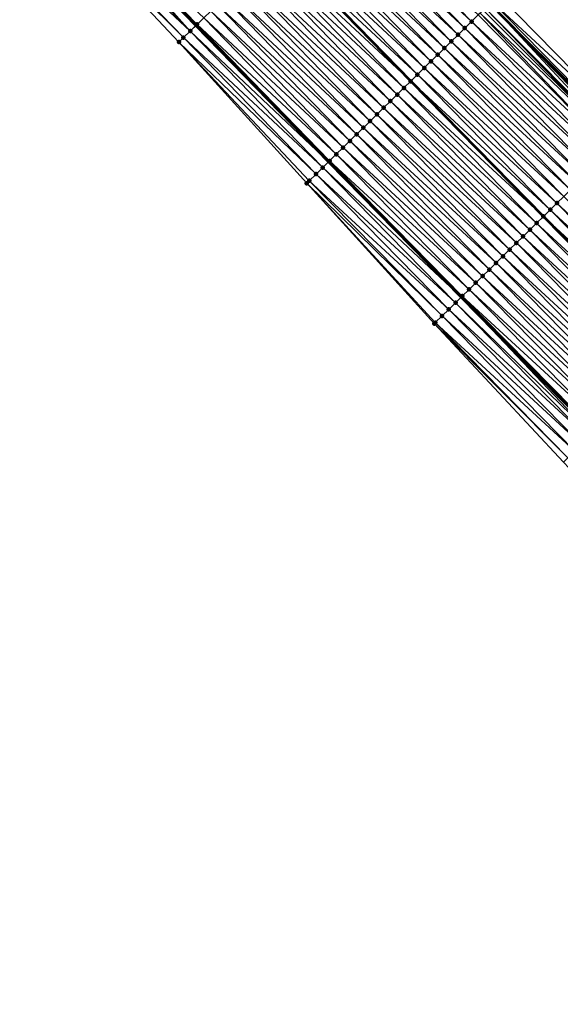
# Model space of a CAD drawing. Header units: feet. Extents: x 2007189 to 2022806, y 818621 to 837694.
# Tile 2 of 256: x 2014957 to 2015014, y 820570 to 820674. Entities that reach past the tile are written whole.
import ezdxf
from ezdxf.enums import TextEntityAlignment as Align

# ---------------------------------------------------------------- set-up
doc = ezdxf.new("R2010")
doc.units = ezdxf.units.FT
doc.header["$MEASUREMENT"] = 0
for name, color, linetype, lineweight in [('EP_Travel Lane', 172, 'Continuous', 53), ('Notes', 102, 'Continuous', 100), ('Road Shots', 141, 'Continuous', 100), ('Road X-Section', 40, 'Continuous', 13), ('STRIPING', 60, 'Continuous', 53)]:
    doc.layers.add(name, color=color, linetype=linetype, lineweight=lineweight)
doc.layers.add('I-77-MM17-21_SB-Surface-Border', color=7, linetype='Continuous')
doc.layers.add('I-77-MM17-21_SB-Surface-TIN', color=7, linetype='Continuous')
doc.styles.add('Style-Arial', font='arial.ttf')

msp = doc.modelspace()

# ---------------------------------------------------------------- linework, layer by layer
at = {"layer": 'EP_Travel Lane'}
for points in [[(2014842.275860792, 820849.5650351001, 260.7117928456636), (2014855.724730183, 820834.763242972, 260.5247903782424), (2014869.041121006, 820820.2073636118, 260.323217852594), (2014882.745857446, 820805.6423212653, 260.1184965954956), (2014896.450320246, 820791.0775697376, 259.8783652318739), (2014910.17139129, 820776.4988467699, 259.6398181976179), (2014923.878909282, 820761.9361487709, 259.4603822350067), (2014937.550167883, 820747.4455286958, 259.2970264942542), (2014951.345571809, 820732.9657819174, 259.1412345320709), (2014965.140929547, 820718.4860836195, 258.9779325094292), (2014978.941113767, 820704.161513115, 258.7882111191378), (2014992.852558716, 820689.7938607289, 258.5822450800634), (2015006.715245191, 820675.5115036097, 258.381627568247), (2015020.723628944, 820661.2379424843, 258.2054450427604), (2015034.731847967, 820646.9645492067, 258.0052883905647), (2015048.739892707, 820632.726116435, 257.7976918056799), (2015062.773445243, 820618.478201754, 257.5595994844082), (2015076.762489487, 820604.3064788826, 257.3474256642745), (2015090.885250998, 820590.1470115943, 257.1048472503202), (2015105.008315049, 820575.9872409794, 256.9049549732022), (2015119.12212385, 820562.4036568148, 256.7798236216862)], [(2014811.172959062, 820848.3206370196, 261.5938887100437), (2014824.618211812, 820833.5124408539, 261.3793605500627), (2014838.061228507, 820818.7057725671, 261.159242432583), (2014851.687765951, 820803.8005598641, 260.9738000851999), (2014865.39254619, 820789.2354709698, 260.7747308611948), (2014879.097107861, 820774.6706143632, 260.5473908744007), (2014892.791388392, 820760.1185362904, 260.2875568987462), (2014906.497324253, 820745.5548852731, 260.0687267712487), (2014920.260290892, 820730.965983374, 259.8511302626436), (2014934.055518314, 820716.4864218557, 259.6666397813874), (2014947.850779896, 820702.0068244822, 259.4877035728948), (2014961.784316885, 820687.5484979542, 259.3097663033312), (2014975.697806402, 820673.182020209, 259.1634002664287), (2014989.679726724, 820658.783988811, 258.9986660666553), (2015003.68820986, 820644.5103264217, 258.8369309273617), (2015017.696398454, 820630.2369641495, 258.6323643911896), (2015031.735458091, 820615.9683202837, 258.3956098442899), (2015045.768969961, 820601.7204468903, 258.1522214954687), (2015059.865990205, 820587.4451941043, 257.972430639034), (2015073.988684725, 820573.2853286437, 257.7532338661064), (2015088.111538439, 820559.1253035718, 257.5564840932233), (2015102.624268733, 820544.9273389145, 257.4463132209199)]]:
    msp.add_polyline3d(points, dxfattribs=at)
at = {"layer": 'I-77-MM17-21_SB-Surface-Border', "color": 3, "linetype": 'Continuous', "lineweight": -3}
for points in [[(2015084.289964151, 820555.3116576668, 257.7004042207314), (2015070.562326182, 820569.8678614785, 257.7565259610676), (2015056.34814578, 820583.935746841, 258.0274078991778), (2015042.11161446, 820598.1162351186, 258.2745717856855), (2015028.252267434, 820612.5348447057, 258.5705170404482), (2015014.500761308, 820627.0980882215, 258.8220039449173), (2015000.838610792, 820641.7123297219, 258.9342276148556), (2014987.393386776, 820656.5394956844, 259.0444246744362), (2014973.898087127, 820671.439748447, 259.1880428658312), (2014960.20975495, 820686.0240932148, 259.338976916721)], [(2015007.633857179, 820676.4141033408, 258.3049938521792), (2015021.642154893, 820662.140629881, 258.1162974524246), (2015036.363616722, 820648.5681539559, 257.8488560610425), (2015050.368998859, 820634.3330717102, 257.644293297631), (2015064.402348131, 820620.0853633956, 257.379766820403), (2015077.922093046, 820605.4654772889, 257.1767625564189), (2015092.505064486, 820591.7657223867, 256.8846045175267), (2015106.628706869, 820577.6051405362, 256.7826097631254), (2015119.318031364, 820562.6111715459, 256.7732650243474)]]:
    msp.add_polyline3d(points, dxfattribs=at)
at = {"layer": 'I-77-MM17-21_SB-Surface-TIN', "color": 128, "linetype": 'Continuous', "lineweight": -3}
for points in [[(2014975.100786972, 820672.6041045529, 259.1681098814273), (2014961.191572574, 820686.9746868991, 259.3169413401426), (2014960.473129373, 820686.2791012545, 259.3323620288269)], [(2014975.100786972, 820672.6041045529, 259.1681098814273), (2014961.784316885, 820687.5484979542, 259.3097663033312), (2014961.191572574, 820686.9746868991, 259.3169413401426)], [(2014961.910061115, 820687.670225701, 259.3082441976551), (2014961.784316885, 820687.5484979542, 259.3097663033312), (2014975.697806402, 820673.182020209, 259.1634002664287)], [(2014975.100786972, 820672.6041045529, 259.1681098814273), (2014975.697806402, 820673.182020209, 259.1634002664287), (2014961.784316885, 820687.5484979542, 259.3097663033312)], [(2014975.819295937, 820673.2996222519, 259.1624418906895), (2014961.910061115, 820687.670225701, 259.3082441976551), (2014975.697806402, 820673.182020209, 259.1634002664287)], [(2014975.819295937, 820673.2996222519, 259.1624418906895), (2014976.537784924, 820673.9951605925, 259.1538111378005), (2014961.910061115, 820687.670225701, 259.3082441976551)], [(2015004.06656433, 820672.9106158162, 258.4844952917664), (2014990.187096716, 820687.2124336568, 258.6963569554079), (2014989.468720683, 820686.5167786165, 258.7217381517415)], [(2015004.780083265, 820673.6112518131, 258.4573752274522), (2014990.90547008, 820687.9080914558, 258.67057977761), (2014990.187096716, 820687.2124336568, 258.6963569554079)], [(2015004.06656433, 820672.9106158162, 258.4844952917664), (2015004.780083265, 820673.6112518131, 258.4573752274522), (2014990.187096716, 820687.2124336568, 258.6963569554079)], [(2015004.780083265, 820673.6112518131, 258.4573752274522), (2015005.49364662, 820674.3118425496, 258.4367160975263), (2014990.90547008, 820687.9080914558, 258.67057977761)], [(2014974.382304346, 820671.9085596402, 259.1776839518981), (2014960.473129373, 820686.2791012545, 259.3323620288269), (2014960.20975495, 820686.0240932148, 259.338976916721)], [(2014973.898087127, 820671.439748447, 259.1880428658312), (2014974.382304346, 820671.9085596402, 259.1776839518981), (2014960.20975495, 820686.0240932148, 259.338976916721)], [(2014974.382304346, 820671.9085596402, 259.1776839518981), (2014975.100786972, 820672.6041045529, 259.1681098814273), (2014960.473129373, 820686.2791012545, 259.3323620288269)], [(2015003.353068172, 820672.2099566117, 258.514928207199), (2014989.468720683, 820686.5167786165, 258.7217381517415), (2014988.750340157, 820685.821128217, 258.7464532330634)], [(2015003.353068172, 820672.2099566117, 258.514928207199), (2015004.06656433, 820672.9106158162, 258.4844952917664), (2014989.468720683, 820686.5167786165, 258.7217381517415)], [(2015001.926046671, 820670.8086679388, 258.5715492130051), (2014988.03196549, 820685.1254717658, 258.7720369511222), (2014987.313606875, 820684.4297987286, 258.8000013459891)], [(2015002.639577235, 820671.5092920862, 258.5461206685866), (2014988.750340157, 820685.821128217, 258.7464532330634), (2014988.03196549, 820685.1254717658, 258.7720369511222)], [(2015001.926046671, 820670.8086679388, 258.5715492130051), (2015002.639577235, 820671.5092920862, 258.5461206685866), (2014988.03196549, 820685.1254717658, 258.7720369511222)], [(2015002.639577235, 820671.5092920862, 258.5461206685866), (2015003.353068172, 820672.2099566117, 258.514928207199), (2014988.750340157, 820685.821128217, 258.7464532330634)], [(2015001.212515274, 820670.1080446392, 258.5968567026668), (2014987.313606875, 820684.4297987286, 258.8000013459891), (2014986.595237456, 820683.7341368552, 258.8263633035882)], [(2015001.212515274, 820670.1080446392, 258.5968567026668), (2015001.926046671, 820670.8086679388, 258.5715492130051), (2014987.313606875, 820684.4297987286, 258.8000013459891)], [(2014999.78548125, 820668.7067687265, 258.6516562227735), (2014985.876887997, 820683.0384543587, 258.8556854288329), (2014985.158515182, 820682.342795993, 258.881543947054)], [(2015000.498988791, 820669.4074163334, 258.6228788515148), (2014986.595237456, 820683.7341368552, 258.8263633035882), (2014985.876887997, 820683.0384543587, 258.8556854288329)], [(2014999.78548125, 820668.7067687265, 258.6516562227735), (2015000.498988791, 820669.4074163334, 258.6228788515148), (2014985.876887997, 820683.0384543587, 258.8556854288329)], [(2015000.498988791, 820669.4074163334, 258.6228788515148), (2015001.212515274, 820670.1080446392, 258.5968567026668), (2014986.595237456, 820683.7341368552, 258.8263633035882)], [(2014999.071974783, 820668.0061200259, 258.6805897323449), (2014985.158515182, 820682.342795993, 258.881543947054), (2014984.440119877, 820681.647160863, 258.9040672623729)], [(2014999.071974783, 820668.0061200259, 258.6805897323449), (2014999.78548125, 820668.7067687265, 258.6516562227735), (2014985.158515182, 820682.342795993, 258.881543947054)], [(2014997.644905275, 820666.6048802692, 258.7302279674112), (2014983.721720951, 820680.9515294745, 258.926053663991), (2014983.003348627, 820680.2558706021, 258.9519849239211)], [(2014983.721720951, 820680.9515294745, 258.926053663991), (2014998.358401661, 820667.305539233, 258.699828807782), (2014984.440119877, 820681.647160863, 258.9040672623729)], [(2014997.644905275, 820666.6048802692, 258.7302279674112), (2014998.358401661, 820667.305539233, 258.699828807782), (2014983.721720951, 820680.9515294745, 258.926053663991)], [(2014999.071974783, 820668.0061200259, 258.6805897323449), (2014984.440119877, 820681.647160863, 258.9040672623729), (2014998.358401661, 820667.305539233, 258.699828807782)], [(2014996.931386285, 820665.9042443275, 258.7573401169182), (2014983.003348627, 820680.2558706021, 258.9519849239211), (2014982.284989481, 820679.5601981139, 258.9798704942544)], [(2014996.931386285, 820665.9042443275, 258.7573401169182), (2014997.644905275, 820666.6048802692, 258.7302279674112), (2014983.003348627, 820680.2558706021, 258.9519849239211)], [(2014995.504349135, 820664.5029715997, 258.8116849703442), (2014981.566617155, 820678.8645392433, 259.0058014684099), (2014980.848224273, 820678.16890161, 259.0286841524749)], [(2014996.217875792, 820665.203599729, 258.7856880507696), (2014982.284989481, 820679.5601981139, 258.9798704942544), (2014981.566617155, 820678.8645392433, 259.0058014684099)], [(2014995.504349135, 820664.5029715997, 258.8116849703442), (2014996.217875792, 820665.203599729, 258.7856880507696), (2014981.566617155, 820678.8645392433, 259.0058014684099)], [(2014996.217875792, 820665.203599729, 258.7856880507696), (2014996.931386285, 820665.9042443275, 258.7573401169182), (2014982.284989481, 820679.5601981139, 258.9798704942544)], [(2014994.790843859, 820663.8023216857, 258.8407916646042), (2014980.848224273, 820678.16890161, 259.0286841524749), (2014980.129826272, 820677.4732692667, 259.0508075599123)], [(2014994.790843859, 820663.8023216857, 258.8407916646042), (2014995.504349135, 820664.5029715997, 258.8116849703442), (2014980.848224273, 820678.16890161, 259.0286841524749)], [(2014993.363750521, 820662.4011062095, 258.8869638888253), (2014979.411441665, 820676.7776230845, 259.0749173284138), (2014978.693040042, 820676.081994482, 259.0965037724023)], [(2014994.077311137, 820663.1016997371, 258.8659063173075), (2014980.129826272, 820677.4732692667, 259.0508075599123), (2014979.411441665, 820676.7776230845, 259.0749173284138)], [(2014993.363750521, 820662.4011062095, 258.8869638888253), (2014994.077311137, 820663.1016997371, 258.8659063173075), (2014979.411441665, 820676.7776230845, 259.0749173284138)], [(2014994.077311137, 820663.1016997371, 258.8659063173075), (2014994.790843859, 820663.8023216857, 258.8407916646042), (2014980.129826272, 820677.4732692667, 259.0508075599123)], [(2014992.650205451, 820661.7004968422, 258.9102825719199), (2014978.693040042, 820676.081994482, 259.0965037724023), (2014977.974641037, 820675.3863631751, 259.1184783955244)], [(2014992.650205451, 820661.7004968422, 258.9102825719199), (2014993.363750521, 820662.4011062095, 258.8869638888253), (2014978.693040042, 820676.081994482, 259.0965037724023)], [(2015020.336930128, 820660.8580105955, 258.2357842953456), (2015006.715245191, 820675.5115036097, 258.381627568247), (2015006.207207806, 820675.0124354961, 258.4157414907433)], [(2015020.928951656, 820661.4396722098, 258.1893360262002), (2015006.920583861, 820675.7132170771, 258.3678393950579), (2015006.715245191, 820675.5115036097, 258.381627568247)], [(2015020.336930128, 820660.8580105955, 258.2357842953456), (2015020.723628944, 820661.2379424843, 258.2054450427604), (2015006.715245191, 820675.5115036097, 258.381627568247)], [(2015020.928951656, 820661.4396722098, 258.1893360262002), (2015006.715245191, 820675.5115036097, 258.381627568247), (2015020.723628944, 820661.2379424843, 258.2054450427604)], [(2015021.642154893, 820662.140629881, 258.1162974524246), (2015007.633857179, 820676.4141033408, 258.3049938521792), (2015006.920583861, 820675.7132170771, 258.3678393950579)], [(2015020.928951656, 820661.4396722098, 258.1893360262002), (2015021.642154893, 820662.140629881, 258.1162974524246), (2015006.920583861, 820675.7132170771, 258.3678393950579)], [(2014991.223136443, 820660.2992565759, 258.959993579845), (2014977.256228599, 820674.6907457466, 259.1384610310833), (2014976.537784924, 820673.9951605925, 259.1538111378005)], [(2014991.936671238, 820660.9998764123, 258.9351804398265), (2014977.974641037, 820675.3863631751, 259.1184783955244), (2014977.256228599, 820674.6907457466, 259.1384610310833)], [(2014991.223136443, 820660.2992565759, 258.959993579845), (2014991.936671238, 820660.9998764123, 258.9351804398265), (2014977.256228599, 820674.6907457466, 259.1384610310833)], [(2014991.936671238, 820660.9998764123, 258.9351804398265), (2014992.650205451, 820661.7004968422, 258.9102825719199), (2014977.974641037, 820675.3863631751, 259.1184783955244)], [(2015019.501926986, 820660.0383867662, 258.2454953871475), (2015005.683084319, 820674.4978104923, 258.4331052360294), (2015005.49364662, 820674.3118425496, 258.4367160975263)], [(2015020.159686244, 820660.6840056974, 258.2397027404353), (2015006.004872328, 820674.8137385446, 258.4245038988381), (2015005.683084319, 820674.4978104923, 258.4331052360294)], [(2015019.501926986, 820660.0383867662, 258.2454953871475), (2015020.159686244, 820660.6840056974, 258.2397027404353), (2015005.683084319, 820674.4978104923, 258.4331052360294)], [(2015020.159686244, 820660.6840056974, 258.2397027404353), (2015006.207207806, 820675.0124354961, 258.4157414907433), (2015006.004872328, 820674.8137385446, 258.4245038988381)], [(2015020.159686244, 820660.6840056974, 258.2397027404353), (2015020.21558834, 820660.7388776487, 258.2390907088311), (2015006.207207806, 820675.0124354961, 258.4157414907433)], [(2015020.21558834, 820660.7388776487, 258.2390907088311), (2015020.336930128, 820660.8580105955, 258.2357842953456), (2015006.207207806, 820675.0124354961, 258.4157414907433)], [(2014990.509599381, 820659.5986390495, 258.9844769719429), (2014976.537784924, 820673.9951605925, 259.1538111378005), (2014975.819295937, 820673.2996222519, 259.1624418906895)], [(2014990.509599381, 820659.5986390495, 258.9844769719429), (2014991.223136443, 820660.2992565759, 258.959993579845), (2014976.537784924, 820673.9951605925, 259.1538111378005)], [(2015018.788373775, 820659.337785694, 258.2676295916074), (2015004.780083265, 820673.6112518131, 258.4573752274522), (2015004.06656433, 820672.9106158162, 258.4844952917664)], [(2015019.501926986, 820660.0383867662, 258.2454953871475), (2015005.49364662, 820674.3118425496, 258.4367160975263), (2015004.780083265, 820673.6112518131, 258.4573752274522)], [(2015018.788373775, 820659.337785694, 258.2676295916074), (2015019.501926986, 820660.0383867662, 258.2454953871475), (2015004.780083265, 820673.6112518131, 258.4573752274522)], [(2014989.082330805, 820658.1976021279, 259.0051605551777), (2014975.100786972, 820672.6041045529, 259.1681098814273), (2014974.382304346, 820671.9085596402, 259.1776839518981)], [(2014975.100786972, 820672.6041045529, 259.1681098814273), (2014989.679726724, 820658.783988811, 258.9986660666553), (2014975.697806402, 820673.182020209, 259.1634002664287)], [(2014989.082330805, 820658.1976021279, 259.0051605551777), (2014989.679726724, 820658.783988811, 258.9986660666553), (2014975.100786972, 820672.6041045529, 259.1681098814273)], [(2014989.795982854, 820658.8981024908, 258.9974022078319), (2014975.819295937, 820673.2996222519, 259.1624418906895), (2014975.697806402, 820673.182020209, 259.1634002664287)], [(2014989.795982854, 820658.8981024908, 258.9974022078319), (2014975.697806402, 820673.182020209, 259.1634002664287), (2014989.679726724, 820658.783988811, 258.9986660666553)], [(2014989.795982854, 820658.8981024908, 258.9974022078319), (2014990.509599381, 820659.5986390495, 258.9844769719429), (2014975.819295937, 820673.2996222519, 259.1624418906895)], [(2015018.074837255, 820658.637167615, 258.2921915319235), (2015004.06656433, 820672.9106158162, 258.4844952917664), (2015003.353068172, 820672.2099566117, 258.514928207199)], [(2015018.074837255, 820658.637167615, 258.2921915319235), (2015018.788373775, 820659.337785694, 258.2676295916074), (2015004.06656433, 820672.9106158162, 258.4844952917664)], [(2014988.368731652, 820657.497047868, 259.0206126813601), (2014974.382304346, 820671.9085596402, 259.1776839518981), (2014973.898087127, 820671.439748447, 259.1880428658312)], [(2014987.65514561, 820656.7964802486, 259.0379718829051), (2014973.898087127, 820671.439748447, 259.1880428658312), (2014987.393386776, 820656.5394956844, 259.0444246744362)], [(2014987.65514561, 820656.7964802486, 259.0379718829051), (2014988.368731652, 820657.497047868, 259.0206126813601), (2014973.898087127, 820671.439748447, 259.1880428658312)], [(2014989.082330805, 820658.1976021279, 259.0051605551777), (2014974.382304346, 820671.9085596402, 259.1776839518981), (2014988.368731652, 820657.497047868, 259.0206126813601)], [(2015016.647876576, 820657.2358169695, 258.3576584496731), (2015002.639577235, 820671.5092920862, 258.5461206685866), (2015001.926046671, 820670.8086679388, 258.5715492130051)], [(2015017.361378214, 820657.9364705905, 258.3280229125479), (2015003.353068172, 820672.2099566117, 258.514928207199), (2015002.639577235, 820671.5092920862, 258.5461206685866)], [(2015016.647876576, 820657.2358169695, 258.3576584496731), (2015017.361378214, 820657.9364705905, 258.3280229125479), (2015002.639577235, 820671.5092920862, 258.5461206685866)], [(2015017.361378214, 820657.9364705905, 258.3280229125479), (2015018.074837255, 820658.637167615, 258.2921915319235), (2015003.353068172, 820672.2099566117, 258.514928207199)], [(2015015.934332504, 820656.5352065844, 258.3811220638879), (2015001.926046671, 820670.8086679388, 258.5715492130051), (2015001.212515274, 820670.1080446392, 258.5968567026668)], [(2015015.934332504, 820656.5352065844, 258.3811220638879), (2015016.647876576, 820657.2358169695, 258.3576584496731), (2015001.926046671, 820670.8086679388, 258.5715492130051)], [(2015014.507288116, 820655.1339412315, 258.4344134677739), (2015000.498988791, 820669.4074163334, 258.6228788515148), (2014999.78548125, 820668.7067687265, 258.6516562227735)], [(2015015.220802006, 820655.8345823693, 258.406559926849), (2015001.212515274, 820670.1080446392, 258.5968567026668), (2015000.498988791, 820669.4074163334, 258.6228788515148)], [(2015014.507288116, 820655.1339412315, 258.4344134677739), (2015015.220802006, 820655.8345823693, 258.406559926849), (2015000.498988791, 820669.4074163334, 258.6228788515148)], [(2015015.220802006, 820655.8345823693, 258.406559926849), (2015015.934332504, 820656.5352065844, 258.3811220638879), (2015001.212515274, 820670.1080446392, 258.5968567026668)], [(2015013.79377487, 820654.4332994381, 258.4623606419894), (2014999.78548125, 820668.7067687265, 258.6516562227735), (2014999.071974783, 820668.0061200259, 258.6805897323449)], [(2015013.79377487, 820654.4332994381, 258.4623606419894), (2015014.507288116, 820655.1339412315, 258.4344134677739), (2014999.78548125, 820668.7067687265, 258.6516562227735)], [(2014997.644905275, 820666.6048802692, 258.7302279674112), (2015012.366704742, 820653.0320603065, 258.511908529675), (2014998.358401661, 820667.305539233, 258.699828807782)], [(2015013.080262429, 820653.7326568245, 258.4904248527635), (2014999.071974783, 820668.0061200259, 258.6805897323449), (2014998.358401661, 820667.305539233, 258.699828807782)], [(2015013.080262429, 820653.7326568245, 258.4904248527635), (2014998.358401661, 820667.305539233, 258.699828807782), (2015012.366704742, 820653.0320603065, 258.511908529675)], [(2015013.080262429, 820653.7326568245, 258.4904248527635), (2015013.79377487, 820654.4332994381, 258.4623606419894), (2014999.071974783, 820668.0061200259, 258.6805897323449)], [(2015011.653176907, 820652.3314333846, 258.5377332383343), (2014997.644905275, 820666.6048802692, 258.7302279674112), (2014996.931386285, 820665.9042443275, 258.7573401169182)], [(2015011.653176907, 820652.3314333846, 258.5377332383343), (2015012.366704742, 820653.0320603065, 258.511908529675), (2014997.644905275, 820666.6048802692, 258.7302279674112)], [(2015010.226178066, 820650.9301216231, 258.5976494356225), (2014996.217875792, 820665.203599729, 258.7856880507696), (2014995.504349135, 820664.5029715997, 258.8116849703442)], [(2015010.939688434, 820651.6307663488, 258.5692837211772), (2014996.931386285, 820665.9042443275, 258.7573401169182), (2014996.217875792, 820665.203599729, 258.7856880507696)], [(2015010.226178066, 820650.9301216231, 258.5976494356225), (2015010.939688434, 820651.6307663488, 258.5692837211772), (2014996.217875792, 820665.203599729, 258.7856880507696)], [(2015010.939688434, 820651.6307663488, 258.5692837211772), (2015011.653176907, 820652.3314333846, 258.5377332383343), (2014996.931386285, 820665.9042443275, 258.7573401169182)], [(2015009.512632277, 820650.2295129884, 258.6208632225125), (2014995.504349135, 820664.5029715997, 258.8116849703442), (2014994.790843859, 820663.8023216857, 258.8407916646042)], [(2015009.512632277, 820650.2295129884, 258.6208632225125), (2015010.226178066, 820650.9301216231, 258.5976494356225), (2014995.504349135, 820664.5029715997, 258.8116849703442)], [(2015008.085645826, 820648.8281886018, 258.6825816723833), (2014994.077311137, 820663.1016997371, 258.8659063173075), (2014993.363750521, 820662.4011062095, 258.8869638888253)], [(2015008.799145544, 820649.5288441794, 258.65266682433), (2014994.790843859, 820663.8023216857, 258.8407916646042), (2014994.077311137, 820663.1016997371, 258.8659063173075)], [(2015008.085645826, 820648.8281886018, 258.6825816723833), (2015008.799145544, 820649.5288441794, 258.65266682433), (2014994.077311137, 820663.1016997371, 258.8659063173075)], [(2015008.799145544, 820649.5288441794, 258.65266682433), (2015009.512632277, 820650.2295129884, 258.6208632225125), (2014994.790843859, 820663.8023216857, 258.8407916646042)], [(2015007.3721193, 820648.1275603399, 258.7085972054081), (2014993.363750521, 820662.4011062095, 258.8869638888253), (2014992.650205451, 820661.7004968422, 258.9102825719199)], [(2015007.3721193, 820648.1275603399, 258.7085972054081), (2015008.085645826, 820648.8281886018, 258.6825816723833), (2014993.363750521, 820662.4011062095, 258.8869638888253)], [(2015005.945076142, 820646.7262937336, 258.7620675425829), (2014991.936671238, 820660.9998764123, 258.9351804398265), (2014991.223136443, 820660.2992565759, 258.959993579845)], [(2015006.658603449, 820647.426921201, 258.7361654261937), (2014992.650205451, 820661.7004968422, 258.9102825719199), (2014991.936671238, 820660.9998764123, 258.9351804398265)], [(2015005.945076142, 820646.7262937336, 258.7620675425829), (2015006.658603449, 820647.426921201, 258.7361654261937), (2014991.936671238, 820660.9998764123, 258.9351804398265)], [(2015006.658603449, 820647.426921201, 258.7361654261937), (2015007.3721193, 820648.1275603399, 258.7085972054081), (2014992.650205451, 820661.7004968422, 258.9102825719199)], [(2015005.231543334, 820646.0256718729, 258.787169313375), (2014991.223136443, 820660.2992565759, 258.959993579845), (2014990.509599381, 820659.5986390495, 258.9844769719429)], [(2015005.231543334, 820646.0256718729, 258.787169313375), (2015005.945076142, 820646.7262937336, 258.7620675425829), (2014991.223136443, 820660.2992565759, 258.959993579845)], [(2015003.804452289, 820644.6244540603, 258.8336743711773), (2014989.795982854, 820658.8981024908, 258.9974022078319), (2014989.679726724, 820658.783988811, 258.9986660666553)], [(2015004.518004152, 820645.3250565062, 258.8113440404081), (2014990.509599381, 820659.5986390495, 258.9844769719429), (2014989.795982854, 820658.8981024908, 258.9974022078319)], [(2015003.804452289, 820644.6244540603, 258.8336743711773), (2015004.518004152, 820645.3250565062, 258.8113440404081), (2014989.795982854, 820658.8981024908, 258.9974022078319)], [(2015004.518004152, 820645.3250565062, 258.8113440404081), (2015005.231543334, 820646.0256718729, 258.787169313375), (2014990.509599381, 820659.5986390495, 258.9844769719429)], [(2015003.090884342, 820643.9238680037, 258.8536651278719), (2014989.082330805, 820658.1976021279, 259.0051605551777), (2014988.368731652, 820657.497047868, 259.0206126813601)], [(2014989.082330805, 820658.1976021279, 259.0051605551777), (2015003.68820986, 820644.5103264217, 258.8369309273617), (2014989.679726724, 820658.783988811, 258.9986660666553)], [(2015003.090884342, 820643.9238680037, 258.8536651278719), (2015003.68820986, 820644.5103264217, 258.8369309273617), (2014989.082330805, 820658.1976021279, 259.0051605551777)], [(2015003.804452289, 820644.6244540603, 258.8336743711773), (2014989.679726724, 820658.783988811, 258.9986660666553), (2015003.68820986, 820644.5103264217, 258.8369309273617)], [(2015001.663854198, 820642.5225881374, 258.9090282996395), (2014987.65514561, 820656.7964802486, 259.0379718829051), (2014987.393386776, 820656.5394956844, 259.0444246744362)], [(2015002.377342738, 820643.2232551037, 258.8774877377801), (2014988.368731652, 820657.497047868, 259.0206126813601), (2014987.65514561, 820656.7964802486, 259.0379718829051)], [(2015001.663854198, 820642.5225881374, 258.9090282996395), (2015002.377342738, 820643.2232551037, 258.8774877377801), (2014987.65514561, 820656.7964802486, 259.0379718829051)], [(2015002.377342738, 820643.2232551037, 258.8774877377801), (2015003.090884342, 820643.9238680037, 258.8536651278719), (2014988.368731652, 820657.497047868, 259.0206126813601)], [(2015000.838610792, 820641.7123297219, 258.9342276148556), (2015000.950310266, 820641.8219776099, 258.9325122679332), (2014987.393386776, 820656.5394956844, 259.0444246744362)], [(2015000.950310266, 820641.8219776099, 258.9325122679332), (2015001.663854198, 820642.5225881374, 258.9090282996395), (2014987.393386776, 820656.5394956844, 259.0444246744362)], [(2015028.515472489, 820640.8605832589, 258.2292228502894), (2015014.507288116, 820655.1339412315, 258.4344134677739), (2015013.79377487, 820654.4332994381, 258.4623606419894)], [(2015027.088451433, 820639.4592941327, 258.2859092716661), (2015013.080262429, 820653.7326568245, 258.4904248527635), (2015012.366704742, 820653.0320603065, 258.511908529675)], [(2015027.80195514, 820640.1599456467, 258.2565738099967), (2015013.79377487, 820654.4332994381, 258.4623606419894), (2015013.080262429, 820653.7326568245, 258.4904248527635)], [(2015027.088451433, 820639.4592941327, 258.2859092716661), (2015027.80195514, 820640.1599456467, 258.2565738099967), (2015013.080262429, 820653.7326568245, 258.4904248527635)], [(2015027.80195514, 820640.1599456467, 258.2565738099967), (2015028.515472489, 820640.8605832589, 258.2292228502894), (2015013.79377487, 820654.4332994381, 258.4623606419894)], [(2015011.653176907, 820652.3314333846, 258.5377332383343), (2015026.374899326, 820638.7586919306, 258.3082050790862), (2015012.366704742, 820653.0320603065, 258.511908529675)], [(2015027.088451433, 820639.4592941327, 258.2859092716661), (2015012.366704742, 820653.0320603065, 258.511908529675), (2015026.374899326, 820638.7586919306, 258.3082050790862)], [(2015024.947875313, 820637.3574058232, 258.364460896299), (2015010.939688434, 820651.6307663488, 258.5692837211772), (2015010.226178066, 820650.9301216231, 258.5976494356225)], [(2015025.661384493, 820638.0580517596, 258.3359216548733), (2015011.653176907, 820652.3314333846, 258.5377332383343), (2015010.939688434, 820651.6307663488, 258.5692837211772)], [(2015024.947875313, 820637.3574058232, 258.364460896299), (2015025.661384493, 820638.0580517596, 258.3359216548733), (2015010.939688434, 820651.6307663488, 258.5692837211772)], [(2015025.661384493, 820638.0580517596, 258.3359216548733), (2015026.374899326, 820638.7586919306, 258.3082050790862), (2015011.653176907, 820652.3314333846, 258.5377332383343)], [(2015024.234357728, 820636.6567684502, 258.3917777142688), (2015010.226178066, 820650.9301216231, 258.5976494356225), (2015009.512632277, 820650.2295129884, 258.6208632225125)], [(2015024.234357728, 820636.6567684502, 258.3917777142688), (2015024.947875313, 820637.3574058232, 258.364460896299), (2015010.226178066, 820650.9301216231, 258.5976494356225)], [(2015022.807313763, 820635.2555026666, 258.4451319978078), (2015008.799145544, 820649.5288441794, 258.65266682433), (2015008.085645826, 820648.8281886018, 258.6825816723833)], [(2015023.520835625, 820635.9561356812, 258.4184373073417), (2015009.512632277, 820650.2295129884, 258.6208632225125), (2015008.799145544, 820649.5288441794, 258.65266682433)], [(2015022.807313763, 820635.2555026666, 258.4451319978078), (2015023.520835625, 820635.9561356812, 258.4184373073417), (2015008.799145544, 820649.5288441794, 258.65266682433)], [(2015023.520835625, 820635.9561356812, 258.4184373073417), (2015024.234357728, 820636.6567684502, 258.3917777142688), (2015009.512632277, 820650.2295129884, 258.6208632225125)], [(2015022.093824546, 820634.5548363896, 258.4765748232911), (2015008.085645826, 820648.8281886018, 258.6825816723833), (2015007.3721193, 820648.1275603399, 258.7085972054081)], [(2015022.093824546, 820634.5548363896, 258.4765748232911), (2015022.807313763, 820635.2555026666, 258.4451319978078), (2015008.085645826, 820648.8281886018, 258.6825816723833)], [(2015020.666769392, 820633.1535820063, 258.5283016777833), (2015006.658603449, 820647.426921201, 258.7361654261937), (2015005.945076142, 820646.7262937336, 258.7620675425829)], [(2015021.380295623, 820633.8542105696, 258.5022424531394), (2015007.3721193, 820648.1275603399, 258.7085972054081), (2015006.658603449, 820647.426921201, 258.7361654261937)], [(2015020.666769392, 820633.1535820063, 258.5283016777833), (2015021.380295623, 820633.8542105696, 258.5022424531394), (2015006.658603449, 820647.426921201, 258.7361654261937)], [(2015021.380295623, 820633.8542105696, 258.5022424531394), (2015022.093824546, 820634.5548363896, 258.4765748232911), (2015007.3721193, 820648.1275603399, 258.7085972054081)], [(2015019.953241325, 820632.4529553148, 258.5540937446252), (2015005.945076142, 820646.7262937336, 258.7620675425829), (2015005.231543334, 820646.0256718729, 258.787169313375)], [(2015019.953241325, 820632.4529553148, 258.5540937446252), (2015020.666769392, 820633.1535820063, 258.5283016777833), (2015005.945076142, 820646.7262937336, 258.7620675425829)], [(2015018.52617954, 820631.0517076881, 258.60485610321), (2015004.518004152, 820645.3250565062, 258.8113440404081), (2015003.804452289, 820644.6244540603, 258.8336743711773)], [(2015019.239720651, 820631.752321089, 258.5809612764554), (2015005.231543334, 820646.0256718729, 258.787169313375), (2015004.518004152, 820645.3250565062, 258.8113440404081)], [(2015018.52617954, 820631.0517076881, 258.60485610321), (2015019.239720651, 820631.752321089, 258.5809612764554), (2015004.518004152, 820645.3250565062, 258.8113440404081)], [(2015019.239720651, 820631.752321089, 258.5809612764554), (2015019.953241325, 820632.4529553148, 258.5540937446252), (2015005.231543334, 820646.0256718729, 258.787169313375)], [(2015017.455231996, 820630.0001129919, 258.6443726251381), (2015003.68820986, 820644.5103264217, 258.8369309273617), (2015003.090884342, 820643.9238680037, 258.8536651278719)], [(2015017.812623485, 820630.351109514, 258.6265772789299), (2015003.804452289, 820644.6244540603, 258.8336743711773), (2015003.68820986, 820644.5103264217, 258.8369309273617)], [(2015017.455231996, 820630.0001129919, 258.6443726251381), (2015017.696398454, 820630.2369641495, 258.6323643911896), (2015003.68820986, 820644.5103264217, 258.8369309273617)], [(2015017.812623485, 820630.351109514, 258.6265772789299), (2015003.68820986, 820644.5103264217, 258.8369309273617), (2015017.696398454, 820630.2369641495, 258.6323643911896)], [(2015017.812623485, 820630.351109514, 258.6265772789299), (2015018.52617954, 820631.0517076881, 258.60485610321), (2015003.804452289, 820644.6244540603, 258.8336743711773)], [(2015016.385907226, 820628.9495098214, 258.7275969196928), (2015002.377342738, 820643.2232551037, 258.8774877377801), (2015001.663854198, 820642.5225881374, 258.9090282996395)], [(2015017.099236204, 820629.6503393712, 258.6728469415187), (2015003.090884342, 820643.9238680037, 258.8536651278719), (2015002.377342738, 820643.2232551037, 258.8774877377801)], [(2015016.385907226, 820628.9495098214, 258.7275969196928), (2015017.099236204, 820629.6503393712, 258.6728469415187), (2015002.377342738, 820643.2232551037, 258.8774877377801)], [(2015017.099236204, 820629.6503393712, 258.6728469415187), (2015017.455231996, 820630.0001129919, 258.6443726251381), (2015003.090884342, 820643.9238680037, 258.8536651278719)], [(2015015.672458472, 820628.2488023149, 258.7649252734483), (2015001.663854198, 820642.5225881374, 258.9090282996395), (2015000.950310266, 820641.8219776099, 258.9325122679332)], [(2015015.672458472, 820628.2488023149, 258.7649252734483), (2015016.385907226, 820628.9495098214, 258.7275969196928), (2015001.663854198, 820642.5225881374, 258.9090282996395)], [(2015014.959005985, 820627.548098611, 258.8017107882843), (2015000.950310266, 820641.8219776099, 258.9325122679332), (2015000.838610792, 820641.7123297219, 258.9342276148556)], [(2015014.500761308, 820627.0980882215, 258.8220039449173), (2015014.959005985, 820627.548098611, 258.8017107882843), (2015000.838610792, 820641.7123297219, 258.9342276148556)], [(2015014.959005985, 820627.548098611, 258.8017107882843), (2015015.672458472, 820628.2488023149, 258.7649252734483), (2015000.950310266, 820641.8219776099, 258.9325122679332)]]:
    msp.add_3dface(points, dxfattribs=at)
at = {"layer": 'Road Shots', "lineweight": 100}
for p in [(2015004.780083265, 820673.6112518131, 258.4573752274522), (2014975.100786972, 820672.6041045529, 259.1681098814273), (2014975.819295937, 820673.2996222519, 259.1624418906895), (2015004.06656433, 820672.9106158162, 258.4844952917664), (2014973.898087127, 820671.439748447, 259.1880428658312), (2014973.898087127, 820671.439748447, 259.1880428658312), (2014974.382304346, 820671.9085596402, 259.1776839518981), (2015002.639577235, 820671.5092920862, 258.5461206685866), (2015003.353068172, 820672.2099566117, 258.514928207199), (2015001.926046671, 820670.8086679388, 258.5715492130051), (2015000.498988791, 820669.4074163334, 258.6228788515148), (2015001.212515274, 820670.1080446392, 258.5968567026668), (2014999.78548125, 820668.7067687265, 258.6516562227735), (2014998.358401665, 820667.3055392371, 258.6998288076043), (2014999.071974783, 820668.0061200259, 258.6805897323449), (2014997.644905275, 820666.6048802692, 258.7302279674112), (2014996.217875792, 820665.203599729, 258.7856880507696), (2014996.931386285, 820665.9042443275, 258.7573401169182), (2014995.504349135, 820664.5029715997, 258.8116849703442), (2014994.077311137, 820663.1016997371, 258.8659063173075), (2014994.790843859, 820663.8023216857, 258.8407916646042), (2014993.363750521, 820662.4011062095, 258.8869638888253), (2014991.936671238, 820660.9998764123, 258.9351804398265), (2014992.650205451, 820661.7004968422, 258.9102825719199), (2014991.223136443, 820660.2992565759, 258.959993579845), (2014989.795982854, 820658.8981024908, 258.9974022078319), (2014990.509599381, 820659.5986390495, 258.9844769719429), (2014989.082330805, 820658.1976021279, 259.0051605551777), (2014987.65514561, 820656.7964802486, 259.0379718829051), (2014988.368731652, 820657.497047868, 259.0206126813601), (2014987.393386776, 820656.5394956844, 259.0444246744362), (2015013.080262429, 820653.7326568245, 258.4904248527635), (2015013.79377487, 820654.4332994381, 258.4623606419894), (2015012.366704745, 820653.0320603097, 258.5119085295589), (2015010.939688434, 820651.6307663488, 258.5692837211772), (2015011.653176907, 820652.3314333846, 258.5377332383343), (2015010.226178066, 820650.9301216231, 258.5976494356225), (2015008.799145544, 820649.5288441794, 258.65266682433), (2015009.512632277, 820650.2295129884, 258.6208632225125), (2015008.085645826, 820648.8281886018, 258.6825816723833), (2015006.658603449, 820647.426921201, 258.7361654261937), (2015007.3721193, 820648.1275603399, 258.7085972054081), (2015005.945076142, 820646.7262937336, 258.7620675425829), (2015004.518004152, 820645.3250565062, 258.8113440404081), (2015005.231543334, 820646.0256718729, 258.787169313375), (2015003.804452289, 820644.6244540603, 258.8336743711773), (2015002.377342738, 820643.2232551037, 258.8774877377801), (2015003.090884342, 820643.9238680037, 258.8536651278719), (2015001.663854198, 820642.5225881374, 258.9090282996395), (2015000.838610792, 820641.7123297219, 258.9342276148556), (2015000.838610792, 820641.7123297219, 258.9342276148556), (2015000.950310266, 820641.8219776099, 258.9325122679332)]:
    msp.add_point(p, dxfattribs=at)
at = {"layer": 'Road X-Section', "extrusion": (-0.6954455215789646, 0.7185134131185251, 0.009695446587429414), "elevation": -811638.6233568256, "flags": 128}
msp.add_lwpolyline([(-2018640.603038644, 8128.0763532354), (-2018639.603038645, 8128.144884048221), (-2018638.603038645, 8128.208189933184), (-2018638.242105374, 8128.222066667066), (-2018637.784772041, 8128.230066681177), (-2018637.603038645, 8128.232200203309), (-2018636.603038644, 8128.251544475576), (-2018635.603038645, 8128.277322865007), (-2018634.603038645, 8128.302705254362), (-2018633.603038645, 8128.327421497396), (-2018632.603038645, 8128.353006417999), (-2018631.603038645, 8128.380972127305), (-2018630.603038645, 8128.40733532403), (-2018629.603038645, 8128.436658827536), (-2018628.603038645, 8128.462518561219), (-2018627.603038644, 8128.485042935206), (-2018626.603038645, 8128.507030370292), (-2018625.603038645, 8128.532962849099), (-2018624.603038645, 8128.560849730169), (-2018623.603038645, 8128.586781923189), (-2018622.603038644, 8128.609665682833), (-2018621.603038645, 8128.631790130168), (-2018620.603038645, 8128.655901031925), (-2018619.603038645, 8128.677488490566), (-2018618.603038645, 8128.699464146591), (-2018617.603038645, 8128.719447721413), (-2018616.603038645, 8128.73479854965), (-2018615.603038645, 8128.743429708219), (-2018614.603038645, 8128.749097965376), (-2018613.603038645, 8128.758672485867), (-2018612.929057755, 8128.769031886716), (-2018612.929057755, 8128.769031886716)], dxfattribs=at)
at = {"layer": 'Road X-Section', "extrusion": (-0.7004122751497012, 0.7136710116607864, 0.009814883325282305), "elevation": -825640.5793412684, "flags": 128}
msp.add_lwpolyline([(-2012961.32948765, 8362.273735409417), (-2012960.329487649, 8362.336583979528), (-2012959.329487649, 8362.384488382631), (-2012959.04590324, 8362.393251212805), (-2012958.59495086, 8362.401852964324), (-2012958.329487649, 8362.405463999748), (-2012957.329487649, 8362.426124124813), (-2012956.329487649, 8362.453245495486), (-2012955.329487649, 8362.483679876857), (-2012954.329487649, 8362.51487384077), (-2012953.329487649, 8362.540303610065), (-2012952.329487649, 8362.565612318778), (-2012951.329487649, 8362.591635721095), (-2012950.329487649, 8362.620414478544), (-2012949.329487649, 8362.649349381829), (-2012948.329487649, 8362.668589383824), (-2012947.329487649, 8362.698990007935), (-2012946.329487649, 8362.726103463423), (-2012945.329487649, 8362.75445276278), (-2012944.329487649, 8362.780450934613), (-2012943.329487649, 8362.809559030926), (-2012942.329487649, 8362.834674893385), (-2012941.329487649, 8362.855733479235), (-2012940.329487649, 8362.879053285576), (-2012939.329487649, 8362.903952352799), (-2012938.329487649, 8362.928766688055), (-2012937.329487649, 8362.953251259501), (-2012936.329487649, 8362.966177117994), (-2012935.329487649, 8362.973935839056), (-2012934.329487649, 8362.989388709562), (-2012933.329487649, 8363.006748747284), (-2012932.962665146, 8363.013201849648)], dxfattribs=at)
at = {"layer": 'Road X-Section', "extrusion": (-0.7004122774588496, 0.7136710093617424, 0.009814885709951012), "elevation": -825660.585880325, "flags": 128}
msp.add_lwpolyline([(-2012961.326797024, 8362.283370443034), (-2012960.326797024, 8362.356412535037), (-2012959.49684551, 8362.402863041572), (-2012959.326797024, 8362.406169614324), (-2012959.248464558, 8362.40678167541), (-2012958.326797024, 8362.41257460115), (-2012957.326797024, 8362.434709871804), (-2012956.326797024, 8362.459272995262), (-2012955.326797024, 8362.495106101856), (-2012954.326797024, 8362.524743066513), (-2012953.326797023, 8362.548207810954), (-2012952.326797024, 8362.573646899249), (-2012951.326797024, 8362.601501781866), (-2012950.326797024, 8362.629450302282), (-2012949.326797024, 8362.657515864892), (-2012948.326797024, 8362.679000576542), (-2012947.326797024, 8362.704826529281), (-2012946.326797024, 8362.736378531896), (-2012945.326797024, 8362.764745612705), (-2012944.326797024, 8362.787960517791), (-2012943.326797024, 8362.81976565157), (-2012942.326797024, 8362.849681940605), (-2012941.326797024, 8362.87569872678), (-2012940.326797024, 8362.903268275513), (-2012939.326797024, 8362.929171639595), (-2012938.326797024, 8362.954274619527), (-2012937.326797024, 8362.978450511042), (-2012936.326797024, 8363.000781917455), (-2012935.326797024, 8363.020773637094), (-2012934.326797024, 8363.044597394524), (-2012933.326797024, 8363.07613947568), (-2012932.326797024, 8363.099624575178), (-2012932.170274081, 8363.101340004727), (-2012932.170274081, 8363.101340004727)], dxfattribs=at)
at = {"layer": 'STRIPING'}
msp.add_polyline3d([(2014833.525356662, 820841.609431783, 261.0806672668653), (2014846.974191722, 820826.8076774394, 260.8884933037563), (2014860.452383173, 820812.0863912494, 260.6911868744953), (2014874.187344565, 820797.5500793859, 260.475390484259), (2014887.922179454, 820783.013901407, 260.2432627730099), (2014901.643525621, 820768.4609663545, 259.9968629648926), (2014915.356328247, 820753.9034174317, 259.8048816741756), (2014929.077431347, 820739.369140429, 259.6292096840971), (2014942.872731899, 820724.889502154, 259.4566095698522), (2014956.667925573, 820710.4099760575, 259.2666319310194), (2014970.53117651, 820696.0174631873, 259.0930891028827), (2014984.440119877, 820681.647160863, 258.9040672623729), (2014998.358401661, 820667.305539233, 258.699828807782), (2015012.366704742, 820653.0320603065, 258.511908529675), (2015026.374899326, 820638.7586919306, 258.3082050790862), (2015040.398396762, 820624.5051970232, 258.1177571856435), (2015054.43180145, 820610.257432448, 257.8604333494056), (2015068.488940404, 820596.0501114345, 257.6578047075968), (2015082.69158744, 820581.9699280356, 257.4429667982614), (2015096.894284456, 820567.8896950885, 257.2351409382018), (2015111.158614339, 820553.9678149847, 257.1048392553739)], dxfattribs=at)

# ---------------------------------------------------------------- texts
at = {"layer": 'Notes', "style": 'Style-Arial'}
msp.add_text('APPROACH SLAB', height=6.34396933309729, rotation=44.19376371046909, dxfattribs=at).set_placement((2014997.787401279, 820527.5290371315), align=Align.TOP_LEFT)

doc.saveas('drawing.dxf')
